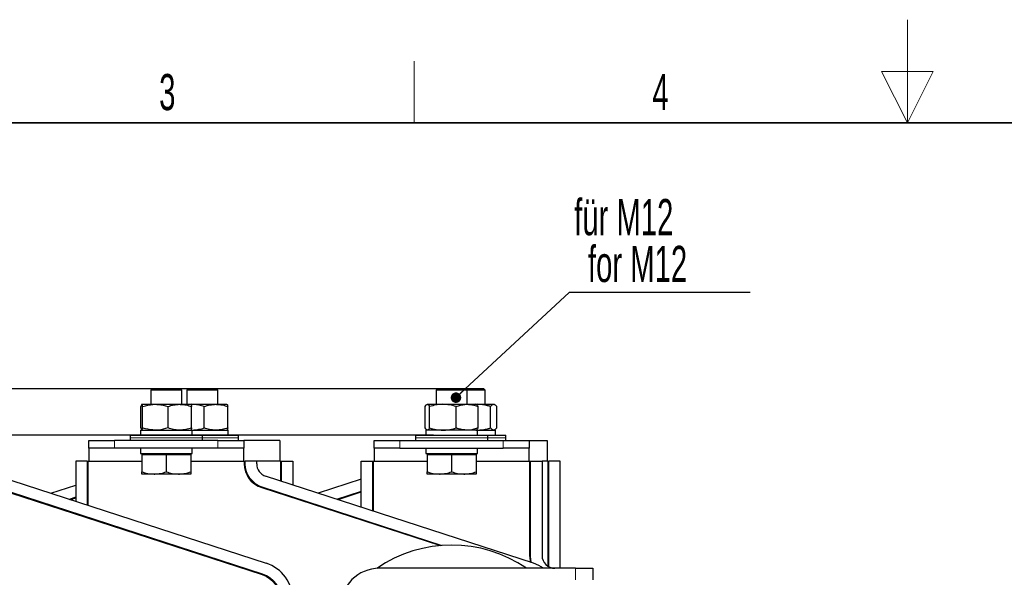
# Model space of a CAD drawing. Header units: millimetres. Extents: x 5 to 418, y 2 to 292.
# Tile 10 of 23: x 131 to 226, y 239 to 292. Entities that reach past the tile are written whole.
import ezdxf

# ---------------------------------------------------------------- set-up
doc = ezdxf.new("R2010")
doc.units = ezdxf.units.MM
doc.layers.add('SLD-0', color=7, linetype='Continuous')
doc.styles.add('SLDTEXTSTYLE0', font='TXT', dxfattribs={"width": 0.605})
doc.dimstyles.new('SLDDIMSTYLE0', dxfattribs={"dimtxt": 3.5, "dimasz": 3.302, "dimexe": 0, "dimexo": 0.0625, "dimgap": 0.875, "dimtad": 1, "dimdec": 0, "dimlfac": 4, "dimrnd": 1e-09, "dimzin": 12, "dimdsep": 46, "dimtxsty": 'SLDTEXTSTYLE0', "dimsah": 1, "dimcen": 0.09, "dimadec": 0, "dimazin": 3, "dimtfac": 1, "dimtofl": 0, "dimtmove": 0, "dimatfit": 3, "dimfxl": 1, "dimfrac": 2, "dimtolj": 1, "dimtzin": 12, "dimarcsym": 0})
doc.dimstyles.new('SLDDIMSTYLE1', dxfattribs={"dimtxt": 3.5, "dimasz": 3.302, "dimexe": 0, "dimexo": 0.0625, "dimgap": 0.875, "dimtad": 1, "dimlfac": 4, "dimrnd": 1e-09, "dimzin": 12, "dimdsep": 46, "dimtxsty": 'SLDTEXTSTYLE0', "dimsah": 1, "dimcen": 0.09, "dimadec": 0, "dimazin": 3, "dimtfac": 1, "dimtofl": 0, "dimtmove": 0, "dimatfit": 3, "dimfxl": 1, "dimfrac": 2, "dimtolj": 1, "dimtzin": 12, "dimarcsym": 0})
doc.dimstyles.new('SLDDIMSTYLE2', dxfattribs={"dimtxt": 0.18, "dimasz": 1.016, "dimexe": 0, "dimexo": 0.0625, "dimgap": 0, "dimtad": 0, "dimtih": 1, "dimtoh": 1, "dimdec": 0, "dimrnd": 1e-09, "dimzin": 0, "dimdsep": 46, "dimtxsty": 'Standard', "dimblk1": 'DOT', "dimblk2": 'DOT', "dimsah": 1, "dimcen": 0.09, "dimadec": 0, "dimazin": 0, "dimtfac": 1.016, "dimtdec": 0, "dimtofl": 0, "dimtmove": 0, "dimatfit": 3, "dimldrblk": 'DOT', "dimfxl": 1, "dimfrac": 2, "dimtolj": 1, "dimtzin": 0, "dimarcsym": 0})

# ---------------------------------------------------------------- blocks, each defined once
blk = doc.blocks.new('_D')
at = {"layer": 'SLD-0', "color": 7}
for p, q in [((171.13, 252.264), (94.098, 252.264)), ((95.098, 179.414), (95.098, 252.264)), ((186.505, 179.414), (94.098, 179.414))]:
    blk.add_line(p, q, dxfattribs=at)
for points in [[(95.098, 252.264), (94.59, 248.962), (95.606, 248.962)], [(95.098, 179.414), (95.606, 182.716), (94.59, 182.716)]]:
    blk.add_solid(points, dxfattribs=at)
at = {"layer": 'SLD-0', "color": 7, "insert": (90.586, 211.828), "char_height": 3.5, "attachment_point": 1, "rotation": 90, "style": 'SLDTEXTSTYLE0'}
blk.add_mtext('291', dxfattribs=at)
blk = doc.blocks.new('_D_2')
at = {"layer": 'SLD-0', "color": 7}
for p, q in [((171.505, 256.764), (85.343, 256.764)), ((86.343, 179.414), (86.343, 256.764)), ((102.005, 179.414), (85.343, 179.414))]:
    blk.add_line(p, q, dxfattribs=at)
for points in [[(86.343, 256.764), (85.835, 253.462), (86.851, 253.462)], [(86.343, 179.414), (86.851, 182.716), (85.835, 182.716)]]:
    blk.add_solid(points, dxfattribs=at)
at = {"layer": 'SLD-0', "color": 7, "insert": (81.832, 212.073), "char_height": 3.5, "attachment_point": 1, "rotation": 90, "style": 'SLDTEXTSTYLE0'}
blk.add_mtext('309,4', dxfattribs=at)
blk = doc.blocks.new('SW_NOTE_0_13')
at = {"layer": 'SLD-0', "color": 0}
blk.add_line((17.518, 0), (0, 0), dxfattribs=at)
at = {"layer": 'SLD-0', "color": 0, "char_height": 3.5, "attachment_point": 1, "style": 'SLDTEXTSTYLE0'}
for s, insert in [('für M12', (0.496, 9.034)), ('for M12', (1.833, 4.499))]:
    blk.add_mtext(s, dxfattribs=dict(at, insert=insert))
blk = doc.blocks.new('_Dot')
at = {"color": 0, "linetype": 'ByBlock', "lineweight": -2}
blk.add_line((-0.5, 0), (-1, 0), dxfattribs=at)
at = {"color": 0, "linetype": 'ByBlock', "const_width": 0.5}
blk.add_lwpolyline([(-0.25, 0, 1), (0.25, 0, 1)], format="xyb", close=True, dxfattribs=at)

msp = doc.modelspace()

# ---------------------------------------------------------------- linework, layer by layer
at = {"color": 7, "linetype": 'Continuous', "lineweight": 25}
for p, q in [((143.8795, 256.7636), (143.7545, 256.6386)), ((143.7545, 256.6386), (143.7545, 255.2636)), ((146.7545, 256.6386), (143.7545, 256.6386)), ((146.6295, 256.7636), (143.8795, 256.7636)), ((146.7545, 256.6386), (146.6295, 256.7636)), ((146.7545, 255.2636), (146.7545, 256.6386)), ((147.3795, 256.7636), (147.2545, 256.6386)), ((147.2545, 256.6386), (147.2545, 255.2636)), ((150.2545, 256.6386), (147.2545, 256.6386)), ((150.1295, 256.7636), (147.3795, 256.7636)), ((150.2545, 256.6386), (150.1295, 256.7636)), ((150.2545, 255.2636), (150.2545, 256.6386)), ((171.5045, 256.7636), (171.3795, 256.6386)), ((171.3795, 256.6386), (171.3795, 255.2636)), ((174.3795, 256.6386), (171.3795, 256.6386)), ((174.2545, 256.7636), (171.5045, 256.7636)), ((174.3795, 256.6386), (174.2545, 256.7636)), ((176.0045, 256.7636), (174.2545, 256.7636)), ((174.3795, 255.2636), (174.3795, 256.6386)), ((176.1295, 256.6386), (174.3795, 256.6386)), ((176.1295, 256.6386), (176.0045, 256.7636)), ((176.1295, 255.2636), (176.1295, 256.6386)), ((142.8012, 252.9757), (142.8012, 255.0515)), ((142.8838, 255.2636), (144.1931, 255.2636)), ((142.9665, 252.9757), (142.9665, 255.0515)), ((144.1931, 255.2636), (146.5638, 255.2636)), ((145.4198, 252.9757), (145.4198, 255.0515)), ((146.5638, 255.2636), (147.6252, 255.2636)), ((147.6252, 255.2636), (147.6931, 255.2636)), ((147.6931, 255.2636), (150.0638, 255.2636)), ((147.7078, 252.9757), (147.7078, 255.0515)), ((148.9198, 252.9757), (148.9198, 255.0515)), ((150.0638, 255.2636), (151.1252, 255.2636)), ((151.2078, 252.9757), (151.2078, 255.0515)), ((170.3182, 252.9757), (170.3182, 255.0515)), ((170.5342, 255.2636), (172.0308, 255.2636)), ((170.7501, 252.9757), (170.7501, 255.0515)), ((172.0308, 255.2636), (174.3762, 255.2636)), ((173.3115, 252.9757), (173.3115, 255.0515)), ((174.3762, 255.2636), (175.2536, 255.2636)), ((175.2276, 255.2636), (175.3473, 255.2636)), ((175.3473, 255.2636), (175.234, 255.2588)), ((175.3473, 255.2636), (176.949, 255.2636)), ((175.4409, 252.9757), (175.4409, 255.0515)), ((176.6544, 252.9757), (176.6544, 255.0515)), ((176.949, 255.2636), (177.0045, 255.2636)), ((177.0659, 255.2282), (177.0045, 255.2636)), ((177.2437, 252.9757), (177.2437, 255.0515)), ((142.7545, 252.7636), (142.7545, 252.2636)), ((142.7545, 252.7636), (144.2095, 252.7636)), ((144.2095, 252.7636), (147.7545, 252.7636)), ((147.7545, 252.2636), (147.7545, 252.7636)), ((147.7545, 252.7636), (151.2545, 252.7636)), ((151.2545, 252.2636), (151.2545, 252.7636)), ((170.3795, 252.7636), (170.3795, 252.2636)), ((175.3795, 252.7636), (170.3795, 252.7636)), ((175.2325, 252.7685), (175.3473, 252.7636)), ((175.3538, 252.7636), (177.1295, 252.7636)), ((175.3795, 252.2636), (175.3795, 252.7636)), ((177.0045, 252.7636), (177.066, 252.7991)), ((177.1295, 252.2636), (177.1295, 252.7636)), ((137.7545, 251.0136), (137.7545, 251.7636)), ((137.7545, 251.7636), (140.2545, 251.7636)), ((150.2545, 251.7636), (140.2545, 251.7636)), ((141.7545, 252.2636), (141.7545, 252.0136)), ((141.7545, 252.2636), (148.7545, 252.2636)), ((141.7545, 252.0136), (141.7545, 251.7636)), ((148.7545, 252.0136), (148.7545, 252.2636)), ((148.7545, 252.2636), (150.0923, 252.2636)), ((148.7545, 251.7636), (148.7545, 252.0136)), ((150.0923, 252.2636), (152.2545, 252.2636)), ((150.2545, 251.7636), (152.7545, 251.7636)), ((152.2545, 252.0136), (152.2545, 252.2636)), ((152.2545, 251.7636), (152.2545, 252.0136)), ((152.7545, 251.7636), (152.7545, 251.0136)), ((156.2545, 251.7636), (152.7545, 251.7636)), ((156.2545, 251.7636), (156.2545, 249.7636)), ((165.3795, 251.0136), (165.3795, 251.7636)), ((165.3795, 251.7636), (167.8795, 251.7636)), ((167.8795, 251.7636), (177.8795, 251.7636)), ((169.3795, 252.2636), (169.3795, 252.0136)), ((169.3795, 252.2636), (174.5152, 252.2636)), ((169.3795, 252.0136), (169.3795, 251.7636)), ((174.5152, 252.2636), (176.3795, 252.2636)), ((176.3795, 252.0136), (176.3795, 252.2636)), ((176.3795, 252.2636), (178.1295, 252.2636)), ((176.3795, 251.7636), (176.3795, 252.0136)), ((177.8795, 251.7636), (180.3795, 251.7636)), ((178.1295, 252.0136), (178.1295, 252.2636)), ((178.1295, 251.7636), (178.1295, 252.0136)), ((180.3795, 251.7636), (180.3795, 251.0136)), ((180.3795, 251.7636), (182.1295, 251.7636)), ((182.1295, 251.7636), (182.1295, 249.7636)), ((140.2545, 251.0136), (137.7545, 251.0136)), ((137.7545, 251.0136), (137.7545, 249.7636)), ((150.2545, 251.0136), (140.2545, 251.0136)), ((142.7545, 251.0136), (142.7545, 250.5136)), ((147.7545, 250.5136), (147.7545, 251.0136)), ((152.7545, 251.0136), (150.2545, 251.0136)), ((152.7545, 249.7636), (152.7545, 251.0136)), ((167.8795, 251.0136), (165.3795, 251.0136)), ((165.3795, 251.0136), (165.3795, 249.7636)), ((167.8795, 251.0136), (177.8795, 251.0136)), ((170.3795, 251.0136), (170.3795, 250.5136)), ((175.3795, 250.5136), (175.3795, 251.0136)), ((180.3795, 251.0136), (177.8795, 251.0136)), ((180.3795, 249.7636), (180.3795, 251.0136)), ((136.5045, 249.7636), (136.5045, 245.8701)), ((137.6045, 249.7636), (136.5045, 249.7636)), ((137.6045, 249.7636), (137.6545, 249.7636)), ((137.6545, 245.4964), (137.6545, 249.7636)), ((137.6545, 249.7636), (137.7045, 249.7636)), ((137.7045, 249.7636), (142.8795, 249.7636)), ((142.7545, 250.5136), (147.7545, 250.5136)), ((142.8795, 250.5136), (142.8795, 250.4136)), ((142.8795, 250.4136), (142.8795, 248.7257)), ((142.8795, 250.4136), (144.067, 250.4136)), ((144.067, 250.4136), (145.2545, 250.4136)), ((145.2545, 250.4136), (145.2545, 248.7257)), ((145.2545, 250.4136), (146.442, 250.4136)), ((146.442, 250.4136), (147.6295, 250.4136)), ((147.6295, 250.4136), (147.6295, 250.5136)), ((147.6295, 250.4136), (147.6295, 248.7257)), ((147.6295, 249.7636), (152.8045, 249.7636)), ((152.8045, 249.7636), (152.8545, 249.7636)), ((152.8545, 249.7636), (152.8545, 249.4995)), ((152.8545, 249.7636), (152.9045, 249.7636)), ((154.0045, 249.7636), (152.9045, 249.7636)), ((154.0045, 249.4995), (154.0045, 249.7636)), ((156.3045, 249.7636), (154.0045, 249.7636)), ((156.3045, 249.7636), (156.3545, 249.7636)), ((156.3545, 249.7636), (156.3545, 247.8277)), ((156.3545, 249.7636), (156.4045, 249.7636)), ((156.4045, 249.7636), (157.5045, 249.7636)), ((157.5045, 249.7636), (157.5045, 247.4541)), ((164.1295, 245.3015), (164.1295, 249.7636)), ((164.1295, 249.7636), (165.2295, 249.7636)), ((165.2295, 249.7636), (165.2795, 249.7636)), ((165.2795, 244.9278), (165.2795, 249.7636)), ((165.2795, 249.7636), (165.3295, 249.7636)), ((165.3295, 249.7636), (170.5045, 249.7636)), ((170.3795, 250.5136), (175.3795, 250.5136)), ((170.5045, 250.5136), (170.5045, 250.4136)), ((170.5045, 250.4136), (170.5045, 248.7257)), ((170.5045, 250.4136), (171.692, 250.4136)), ((171.692, 250.4136), (172.8795, 250.4136)), ((172.8795, 250.4136), (172.8795, 248.7257)), ((172.8795, 250.4136), (174.067, 250.4136)), ((174.067, 250.4136), (175.2545, 250.4136)), ((175.2545, 250.4136), (175.2545, 250.5136)), ((175.2545, 250.4136), (175.2545, 248.7257)), ((175.2545, 249.7636), (180.4295, 249.7636)), ((180.4295, 249.7636), (180.4795, 249.7636)), ((180.4795, 249.7636), (180.4795, 240.6386)), ((180.4795, 249.7636), (181.6295, 249.7636)), ((181.6295, 249.7636), (181.6295, 240.6386)), ((182.1795, 249.7636), (181.6295, 249.7636)), ((182.1795, 249.7636), (182.2295, 249.7636)), ((182.2295, 249.7636), (182.2295, 239.5709)), ((182.2295, 249.7636), (182.2795, 249.7636)), ((183.3795, 249.7636), (182.2795, 249.7636)), ((183.3795, 239.3886), (183.3795, 249.7636)), ((128.9932, 248.3106), (154.9133, 239.8887)), ((144.067, 248.5136), (142.8795, 248.5136)), ((146.442, 248.5136), (144.067, 248.5136)), ((147.6295, 248.5136), (146.442, 248.5136)), ((180.7883, 239.8887), (154.8682, 248.3106)), ((164.1295, 248.0227), (159.942, 246.6621)), ((171.692, 248.5136), (170.5045, 248.5136)), ((174.067, 248.5136), (171.692, 248.5136)), ((175.2545, 248.5136), (174.067, 248.5136)), ((128.6379, 247.2169), (154.558, 238.795)), ((134.067, 246.6621), (136.5045, 247.4541)), ((154.5129, 247.2169), (171.8176, 241.5943)), ((135.9278, 246.0575), (136.5045, 246.2449)), ((161.8028, 246.0575), (164.1295, 246.8135)), ((184.8795, 239.3886), (165.8795, 239.3886)), ((184.8795, 239.3886), (186.5545, 239.3886)), ((186.5545, 239.3886), (186.5545, 238.2886))]:
    msp.add_line(p, q, dxfattribs=at)
at = {"color": 7, "linetype": 'Continuous', "lineweight": 18}
for p, q in [((140.2545, 251.7636), (140.2545, 251.0136)), ((141.7545, 252.0136), (148.7545, 252.0136)), ((148.7545, 252.0136), (150.0923, 252.0136)), ((150.0923, 252.0136), (152.2545, 252.0136)), ((150.2545, 251.0136), (150.2545, 251.7636)), ((167.8795, 251.7636), (167.8795, 251.0136)), ((169.3795, 252.0136), (174.5152, 252.0136)), ((174.5152, 252.0136), (176.3795, 252.0136)), ((176.3795, 252.0136), (178.1295, 252.0136)), ((177.8795, 251.0136), (177.8795, 251.7636)), ((137.6045, 245.5127), (137.6045, 249.7636)), ((137.7045, 249.7636), (137.7045, 245.4802)), ((152.8045, 249.4995), (152.8045, 249.7636)), ((152.9045, 249.7636), (152.9045, 249.4995)), ((156.3045, 247.844), (156.3045, 249.7636)), ((156.4045, 249.7636), (156.4045, 247.8115)), ((165.2295, 244.9441), (165.2295, 249.7636)), ((165.3295, 249.7636), (165.3295, 244.9116)), ((180.4295, 240.6386), (180.4295, 249.7636)), ((182.1795, 239.603), (182.1795, 249.7636)), ((182.2795, 249.7636), (182.2795, 239.542)), ((152.8545, 249.4995), (152.8045, 249.4995)), ((152.8545, 249.4995), (152.9045, 249.4995)), ((154.5425, 238.7474), (128.6224, 247.1694)), ((128.6533, 247.2645), (154.5734, 238.8425)), ((154.5129, 247.2169), (154.4974, 247.1694)), ((171.6904, 241.583), (154.4974, 247.1694)), ((154.5129, 247.2169), (154.5283, 247.2645)), ((154.5283, 247.2645), (171.9479, 241.6045)), ((135.8469, 246.0838), (136.5045, 246.2975)), ((136.5045, 246.1923), (136.0087, 246.0312)), ((161.7219, 246.0838), (164.1295, 246.8661)), ((164.1295, 246.7609), (161.8837, 246.0312)), ((180.4795, 240.6386), (180.4295, 240.6386)), ((184.8795, 238.2886), (184.8795, 239.3886)), ((154.558, 238.795), (154.5425, 238.7474)), ((154.5734, 238.8425), (154.558, 238.795))]:
    msp.add_line(p, q, dxfattribs=at)
at = {"color": 7, "linetype": 'Continuous', "lineweight": 18, "flags": 128}
msp.add_lwpolyline([(180.5209, 239.9756), (180.4766, 240.1606), (180.4295, 240.6386)], dxfattribs=at)
at = {"color": 7, "linetype": 'Continuous', "lineweight": 25, "flags": 128}
for points in [[(180.4795, 240.6386), (180.5256, 240.1704), (180.5784, 239.9569)], [(181.7882, 239.3886), (181.332, 239.6635), (180.7883, 239.8887)]]:
    msp.add_lwpolyline(points, dxfattribs=at)
at = {"color": 7, "linetype": 'Continuous', "lineweight": 18}
for centre, radius, start, end in [((155.2545, 249.4995), 2.45, 180, 252), ((155.2545, 249.4995), 2.35, 180, 252), ((153.7545, 236.3222), 2.55, 0, 72), ((153.7545, 236.3222), 2.65, 0, 72)]:
    msp.add_arc(centre, radius, start, end, dxfattribs=at)
at = {"color": 7, "linetype": 'Continuous', "lineweight": 25}
for centre, radius, start, end in [((155.2545, 249.4995), 2.4, 180, 252), ((155.2545, 249.4995), 1.25, 180, 252), ((172.8795, 228.8886), 12.75, 55.439678, 124.623371), ((182.8795, 240.6386), 1.25, 180, 270), ((153.7545, 236.3222), 3.75, 0, 72), ((165.8795, 235.6386), 3.75, 90, 180), ((153.7545, 236.3222), 2.6, 0, 72)]:
    msp.add_arc(centre, radius, start, end, dxfattribs=at)
for points, knots in [([(142.8838, 255.2636), (142.8819, 255.2633), (142.867, 255.2614), (142.8391, 255.2151), (142.8139, 255.1063), (142.8012, 255.0515)], [0, 0, 0, 0, 0.0700918, 0.5307854, 1, 1, 1, 1]), ([(142.9665, 255.0515), (142.953, 255.1108), (142.926, 255.2304), (142.898, 255.2525), (142.8838, 255.2636)], [0, 0, 0, 0, 0.49545796, 1, 1, 1, 1]), ([(142.9665, 255.0515), (143.0561, 255.0795), (143.4556, 255.2044), (143.871, 255.2377), (144.1931, 255.2636)], [0, 0, 0, 0, 0.2243922, 1, 1, 1, 1]), ([(144.1931, 255.2636), (144.2937, 255.261), (144.7088, 255.2505), (145.1133, 255.1372), (145.4198, 255.0515)], [0, 0, 0, 0, 0.2423865, 1, 1, 1, 1]), ([(145.4198, 255.0515), (145.6056, 255.1108), (145.9806, 255.2304), (146.3682, 255.2525), (146.5638, 255.2636)], [0, 0, 0, 0, 0.495458, 1, 1, 1, 1]), ([(146.5638, 255.2636), (146.5909, 255.2633), (146.7963, 255.2614), (147.1835, 255.2151), (147.532, 255.1063), (147.7078, 255.0515)], [0, 0, 0, 0, 0.0700918, 0.5307854, 1, 1, 1, 1]), ([(147.6252, 255.2636), (147.6272, 255.2633), (147.642, 255.2614), (147.67, 255.2151), (147.6951, 255.1063), (147.7078, 255.0515)], [0, 0, 0, 0, 0.0700918, 0.5307854, 1, 1, 1, 1]), ([(148.9198, 255.0515), (148.8301, 255.0795), (148.4306, 255.2044), (148.0152, 255.2377), (147.6931, 255.2636)], [0, 0, 0, 0, 0.2243922, 1, 1, 1, 1]), ([(148.9198, 255.0515), (149.1056, 255.1108), (149.4806, 255.2304), (149.8682, 255.2525), (150.0638, 255.2636)], [0, 0, 0, 0, 0.49545796, 1, 1, 1, 1]), ([(150.0638, 255.2636), (150.0909, 255.2633), (150.2963, 255.2614), (150.6835, 255.2151), (151.032, 255.1063), (151.2078, 255.0515)], [0, 0, 0, 0, 0.0700918, 0.5307854, 1, 1, 1, 1]), ([(151.1252, 255.2636), (151.1272, 255.2633), (151.142, 255.2614), (151.17, 255.2151), (151.1951, 255.1063), (151.2078, 255.0515)], [0, 0, 0, 0, 0.0700918, 0.5307854, 1, 1, 1, 1]), ([(170.3182, 255.0515), (170.3533, 255.1108), (170.4241, 255.2304), (170.4972, 255.2525), (170.5342, 255.2636)], [0, 0, 0, 0, 0.49545796, 1, 1, 1, 1]), ([(170.5342, 255.2636), (170.5393, 255.2633), (170.5781, 255.2614), (170.6512, 255.2151), (170.7169, 255.1063), (170.7501, 255.0515)], [0, 0, 0, 0, 0.0700918, 0.5307854, 1, 1, 1, 1]), ([(172.0308, 255.2636), (172.0005, 255.2633), (171.7706, 255.2614), (171.3371, 255.2151), (170.947, 255.1063), (170.7501, 255.0515)], [0, 0, 0, 0, 0.0700918, 0.5307854, 1, 1, 1, 1]), ([(173.3115, 255.0515), (173.1035, 255.1108), (172.6837, 255.2304), (172.2498, 255.2525), (172.0308, 255.2636)], [0, 0, 0, 0, 0.495458, 1, 1, 1, 1]), ([(173.3115, 255.0515), (173.3893, 255.0795), (173.7361, 255.2044), (174.0966, 255.2377), (174.3762, 255.2636)], [0, 0, 0, 0, 0.2243922, 1, 1, 1, 1]), ([(174.3762, 255.2636), (174.4635, 255.261), (174.8238, 255.2505), (175.1749, 255.1372), (175.4409, 255.0515)], [0, 0, 0, 0, 0.2423865, 1, 1, 1, 1]), ([(175.4409, 255.0515), (175.4058, 255.1108), (175.335, 255.2304), (175.2618, 255.2525), (175.2249, 255.2636)], [0, 0, 0, 0, 0.49545796, 1, 1, 1, 1]), ([(176.6544, 255.0515), (176.5588, 255.0795), (176.1331, 255.2044), (175.6905, 255.2377), (175.3473, 255.2636)], [0, 0, 0, 0, 0.2243922, 1, 1, 1, 1]), ([(176.6544, 255.0515), (176.7022, 255.1108), (176.7988, 255.2304), (176.8987, 255.2525), (176.949, 255.2636)], [0, 0, 0, 0, 0.49545796, 1, 1, 1, 1]), ([(176.949, 255.2636), (176.956, 255.2633), (177.0089, 255.2614), (177.1086, 255.2151), (177.1984, 255.1063), (177.2437, 255.0515)], [0, 0, 0, 0, 0.0700918, 0.5307854, 1, 1, 1, 1]), ([(142.8012, 252.9757), (142.8146, 252.9164), (142.8417, 252.7968), (142.8697, 252.7747), (142.8838, 252.7636)], [0, 0, 0, 0, 0.495458, 1, 1, 1, 1]), ([(142.8838, 252.7636), (142.8858, 252.7638), (142.9006, 252.7658), (142.9286, 252.8121), (142.9538, 252.9208), (142.9665, 252.9757)], [0, 0, 0, 0, 0.0700918, 0.5307854, 1, 1, 1, 1]), ([(144.1931, 252.7636), (143.871, 252.7895), (143.4556, 252.8228), (143.0561, 252.9477), (142.9665, 252.9757)], [0, 0, 0, 0, 0.7756078, 1, 1, 1, 1]), ([(145.4198, 252.9757), (145.1133, 252.8899), (144.7088, 252.7767), (144.2937, 252.7662), (144.1931, 252.7636)], [0, 0, 0, 0, 0.75761353, 1, 1, 1, 1]), ([(146.5638, 252.7636), (146.5367, 252.7638), (146.3313, 252.7658), (145.9441, 252.8121), (145.5956, 252.9208), (145.4198, 252.9757)], [0, 0, 0, 0, 0.0700918, 0.5307854, 1, 1, 1, 1]), ([(147.7078, 252.9757), (147.522, 252.9164), (147.147, 252.7968), (146.7594, 252.7747), (146.5638, 252.7636)], [0, 0, 0, 0, 0.495458, 1, 1, 1, 1]), ([(147.7078, 252.9757), (147.6944, 252.9164), (147.6673, 252.7968), (147.6393, 252.7747), (147.6252, 252.7636)], [0, 0, 0, 0, 0.495458, 1, 1, 1, 1]), ([(147.6931, 252.7636), (148.0152, 252.7895), (148.4306, 252.8228), (148.8301, 252.9477), (148.9198, 252.9757)], [0, 0, 0, 0, 0.7756078, 1, 1, 1, 1]), ([(150.0638, 252.7636), (150.0367, 252.7638), (149.8313, 252.7658), (149.4441, 252.8121), (149.0956, 252.9208), (148.9198, 252.9757)], [0, 0, 0, 0, 0.0700918, 0.5307854, 1, 1, 1, 1]), ([(151.2078, 252.9757), (151.022, 252.9164), (150.647, 252.7968), (150.2594, 252.7747), (150.0638, 252.7636)], [0, 0, 0, 0, 0.495458, 1, 1, 1, 1]), ([(151.2078, 252.9757), (151.1944, 252.9164), (151.1673, 252.7968), (151.1393, 252.7747), (151.1252, 252.7636)], [0, 0, 0, 0, 0.495458, 1, 1, 1, 1]), ([(170.5342, 252.7636), (170.529, 252.7638), (170.4903, 252.7658), (170.4172, 252.8121), (170.3514, 252.9208), (170.3182, 252.9757)], [0, 0, 0, 0, 0.0700918, 0.5307854, 1, 1, 1, 1]), ([(170.7501, 252.9757), (170.7151, 252.9164), (170.6443, 252.7968), (170.5711, 252.7747), (170.5342, 252.7636)], [0, 0, 0, 0, 0.495458, 1, 1, 1, 1]), ([(170.7501, 252.9757), (170.9581, 252.9164), (171.3779, 252.7968), (171.8119, 252.7747), (172.0308, 252.7636)], [0, 0, 0, 0, 0.495458, 1, 1, 1, 1]), ([(172.0308, 252.7636), (172.0612, 252.7638), (172.2911, 252.7658), (172.7245, 252.8121), (173.1146, 252.9208), (173.3115, 252.9757)], [0, 0, 0, 0, 0.0700918, 0.5307854, 1, 1, 1, 1]), ([(174.3762, 252.7636), (174.0966, 252.7895), (173.7361, 252.8228), (173.3893, 252.9477), (173.3115, 252.9757)], [0, 0, 0, 0, 0.7756078, 1, 1, 1, 1]), ([(175.4409, 252.9757), (175.1749, 252.8899), (174.8238, 252.7767), (174.4635, 252.7662), (174.3762, 252.7636)], [0, 0, 0, 0, 0.7576135, 1, 1, 1, 1]), ([(175.2249, 252.7636), (175.23, 252.7638), (175.2688, 252.7658), (175.3419, 252.8121), (175.4077, 252.9208), (175.4409, 252.9757)], [0, 0, 0, 0, 0.0700918, 0.5307854, 1, 1, 1, 1]), ([(175.3473, 252.7636), (175.6905, 252.7895), (176.1331, 252.8228), (176.5588, 252.9477), (176.6544, 252.9757)], [0, 0, 0, 0, 0.7756078, 1, 1, 1, 1]), ([(176.949, 252.7636), (176.942, 252.7638), (176.8892, 252.7658), (176.7894, 252.8121), (176.6997, 252.9208), (176.6544, 252.9757)], [0, 0, 0, 0, 0.0700918, 0.5307854, 1, 1, 1, 1]), ([(177.2437, 252.9757), (177.1958, 252.9164), (177.0993, 252.7968), (176.9994, 252.7747), (176.949, 252.7636)], [0, 0, 0, 0, 0.495458, 1, 1, 1, 1]), ([(142.8795, 248.7257), (143.0724, 248.6664), (143.4616, 248.5468), (143.864, 248.5247), (144.067, 248.5136)], [0, 0, 0, 0, 0.495458, 1, 1, 1, 1]), ([(142.8795, 248.5136), (142.8795, 248.5157), (142.8795, 248.5254), (142.8795, 248.6381), (142.8795, 248.7257)], [0, 0, 0, 0, 0.22186854, 1, 1, 1, 1]), ([(144.067, 248.5136), (144.0952, 248.5138), (144.3083, 248.5158), (144.7102, 248.5621), (145.072, 248.6708), (145.2545, 248.7257)], [0, 0, 0, 0, 0.0700918, 0.5307854, 1, 1, 1, 1]), ([(145.2545, 248.7257), (145.4474, 248.6664), (145.8366, 248.5468), (146.239, 248.5247), (146.442, 248.5136)], [0, 0, 0, 0, 0.495458, 1, 1, 1, 1]), ([(146.442, 248.5136), (146.4702, 248.5138), (146.6833, 248.5158), (147.0852, 248.5621), (147.447, 248.6708), (147.6295, 248.7257)], [0, 0, 0, 0, 0.0700918, 0.5307854, 1, 1, 1, 1]), ([(147.6295, 248.7257), (147.6295, 248.6381), (147.6295, 248.5254), (147.6295, 248.5157), (147.6295, 248.5136)], [0, 0, 0, 0, 0.7781315, 1, 1, 1, 1]), ([(170.5045, 248.7257), (170.6974, 248.6664), (171.0866, 248.5468), (171.489, 248.5247), (171.692, 248.5136)], [0, 0, 0, 0, 0.495458, 1, 1, 1, 1]), ([(170.5045, 248.5136), (170.5045, 248.5157), (170.5045, 248.5254), (170.5045, 248.6381), (170.5045, 248.7257)], [0, 0, 0, 0, 0.22186854, 1, 1, 1, 1]), ([(171.692, 248.5136), (171.7202, 248.5138), (171.9333, 248.5158), (172.3352, 248.5621), (172.697, 248.6708), (172.8795, 248.7257)], [0, 0, 0, 0, 0.0700918, 0.5307854, 1, 1, 1, 1]), ([(172.8795, 248.7257), (173.0724, 248.6664), (173.4616, 248.5468), (173.864, 248.5247), (174.067, 248.5136)], [0, 0, 0, 0, 0.495458, 1, 1, 1, 1]), ([(174.067, 248.5136), (174.0952, 248.5138), (174.3083, 248.5158), (174.7102, 248.5621), (175.072, 248.6708), (175.2545, 248.7257)], [0, 0, 0, 0, 0.0700918, 0.5307854, 1, 1, 1, 1]), ([(175.2545, 248.7257), (175.2545, 248.6381), (175.2545, 248.5254), (175.2545, 248.5157), (175.2545, 248.5136)], [0, 0, 0, 0, 0.7781315, 1, 1, 1, 1])]:
    msp.add_open_spline(points, degree=3, knots=knots, dxfattribs=at)
at = {"layer": 'SLD-0', "lineweight": 18}
for p, q in [((217, 292.5), (217, 282.5)), ((169.25, 282.5), (169.25, 288.5)), ((219.5, 287.5), (214.5, 287.5)), ((214.5, 287.5), (217, 282.5)), ((217, 282.5), (219.5, 287.5))]:
    msp.add_line(p, q, dxfattribs=at)
at = {"layer": 'SLD-0', "lineweight": 35}
msp.add_line((408, 282.5), (26, 282.5), dxfattribs=at)

# ---------------------------------------------------------------- block references
at = {"layer": 'SLD-0', "color": 7}
msp.add_blockref('SW_NOTE_0_13', (184.2468, 266.1056), dxfattribs=at)

# ---------------------------------------------------------------- texts
at = {"layer": 'SLD-0', "char_height": 3.5, "attachment_point": 2, "style": 'SLDTEXTSTYLE0'}
for s, insert in [('3', (145.3527, 287.243)), ('4', (193.1027, 287.243))]:
    msp.add_mtext(s, dxfattribs=dict(at, insert=insert))

# ---------------------------------------------------------------- dimensions: what is measured, and where the dimension line sits
at = {"layer": 'SLD-0', "color": 7}
for base, p1, p2, dimstyle, picture, middle in [((86.3433, 256.7636), (102.0045, 179.4136), (171.5045, 256.7636), 'SLDDIMSTYLE1', '_D_2', (86.3433, 218.0886)), ((95.098, 252.2636), (186.5045, 179.4136), (171.1295, 252.2636), 'SLDDIMSTYLE0', '_D', (95.098, 215.8386))]:
    dim = msp.add_linear_dim(base=base, p1=p1, p2=p2, angle=90, dimstyle=dimstyle, dxfattribs=at)
    dim.commit()
    dim.dimension.update_dxf_attribs({"geometry": picture, "text_midpoint": middle, "dimtype": 160})

# ---------------------------------------------------------------- leaders
msp.add_leader([(173.2967, 255.9098), (184.2468, 266.1056)], dimstyle='SLDDIMSTYLE2', dxfattribs=at)

doc.saveas('drawing.dxf')
